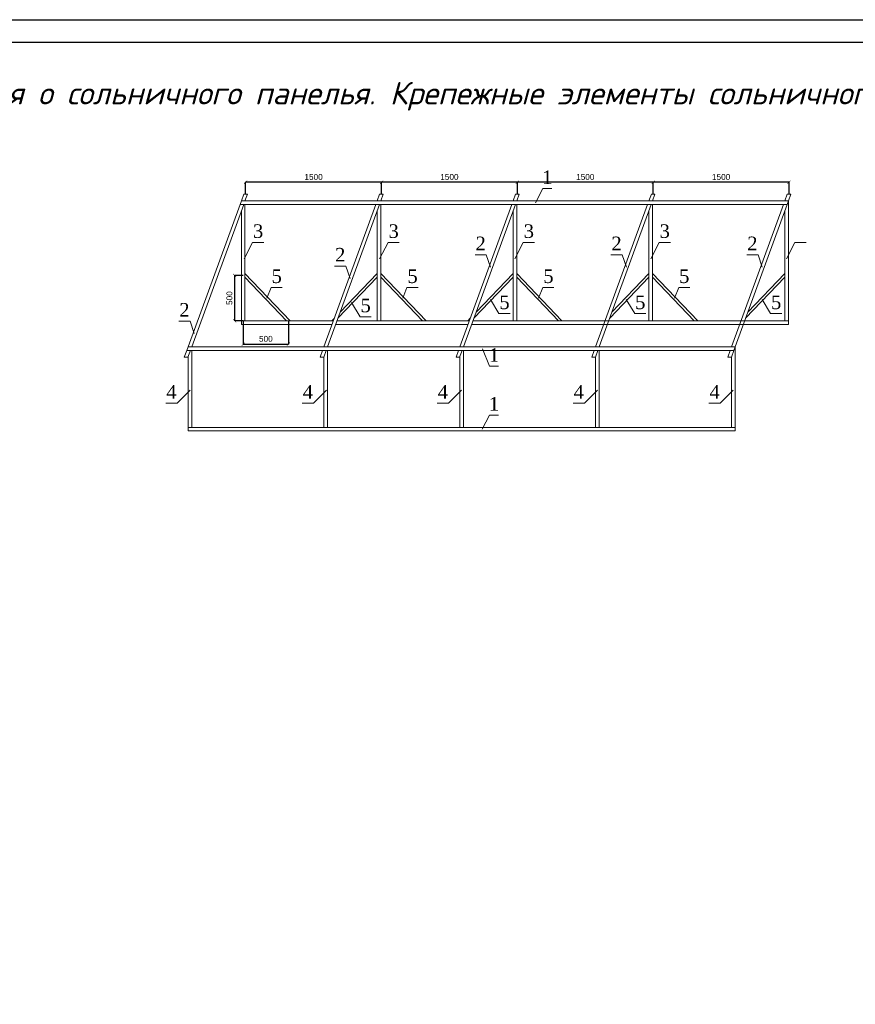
# Model space of a CAD drawing. Extents: x 10527 to 38812, y 13847 to 37526.
# Tile 48 of 256: x 35779 to 35906, y 34305 to 34454. Entities that reach past the tile are written whole.
import ezdxf
from ezdxf.enums import TextEntityAlignment as Align

# ---------------------------------------------------------------- set-up
doc = ezdxf.new("R2010")
doc.units = 0
doc.header["$LTSCALE"] = 0.5
doc.header["$MEASUREMENT"] = 0
doc.header["$PDMODE"] = 32
doc.header["$PDSIZE"] = 0.3
doc.layers.add('Элемент модели - Зона', color=7, linetype='Continuous')
doc.styles.add('ARIAL', font='arial.ttf')
doc.styles.get("Standard").update_dxf_attribs({"font": 'times.ttf'})
doc.styles.add('V@ler@Live', font='isocpeui.ttf')
doc.styles.add('Бристоль', font='isocpeui.ttf')
doc.dimstyles.new('привязки', dxfattribs={"dimtxt": 130, "dimasz": 70, "dimexe": 0, "dimexo": 0, "dimgap": 50, "dimtad": 1, "dimdec": 0, "dimzin": 1, "dimdsep": 46, "dimtxsty": 'ARIAL', "dimblk": 'ARCHTICK', "dimcen": 2.5, "dimclrd": 256, "dimclre": 256, "dimclrt": 7, "dimadec": 1, "dimazin": 0, "dimtfac": 1, "dimtdec": 0, "dimtmove": 0, "dimatfit": 3, "dimldrblk": 'ARCHTICK', "dimfxl": 1, "dimarcsym": 0})

# ---------------------------------------------------------------- blocks, each defined once
blk = doc.blocks.new('_ArchTick')
at = {"color": 0, "linetype": 'ByBlock', "const_width": 0.15}
blk.add_lwpolyline([(-0.5, -0.5), (0.5, 0.5)], dxfattribs=at)
blk = doc.blocks.new('*D767')
at = {"lineweight": -2, "transparency": 16777216}
for p, q in [((251122, 4570389), (251122, 4570650)), ((254122, 4570650), (251122, 4570650)), ((254122, 4570389), (254122, 4570650))]:
    blk.add_line(p, q, dxfattribs=at)
at = {"layer": 'Defpoints', "color": 0, "transparency": 16777216}
for p in [(251122, 4570650), (251122, 4570389), (254122, 4570389)]:
    blk.add_point(p, dxfattribs=at)
at = {"lineweight": -2, "transparency": 16777216, "xscale": 70, "yscale": 70, "zscale": 70, "rotation": 180}
blk.add_blockref('_ArchTick', (251122, 4570650), dxfattribs=at)
at = {"lineweight": -2, "transparency": 16777216, "xscale": 70, "yscale": 70, "zscale": 70}
blk.add_blockref('_ArchTick', (254122, 4570650), dxfattribs=at)
at = {"color": 7, "lineweight": 15, "transparency": 16777216, "insert": (252622, 4570766), "char_height": 130, "attachment_point": 5, "style": 'ARIAL'}
blk.add_mtext('1500', dxfattribs=at)
blk = doc.blocks.new('*D768')
at = {"lineweight": -2, "transparency": 16777216}
for p, q in [((248122, 4570389), (248122, 4570650)), ((251122, 4570650), (248122, 4570650)), ((251122, 4570389), (251122, 4570650))]:
    blk.add_line(p, q, dxfattribs=at)
at = {"layer": 'Defpoints', "color": 0, "transparency": 16777216}
for p in [(248122, 4570650), (248122, 4570389), (251122, 4570389)]:
    blk.add_point(p, dxfattribs=at)
at = {"lineweight": -2, "transparency": 16777216, "xscale": 70, "yscale": 70, "zscale": 70, "rotation": 180}
blk.add_blockref('_ArchTick', (248122, 4570650), dxfattribs=at)
at = {"lineweight": -2, "transparency": 16777216, "xscale": 70, "yscale": 70, "zscale": 70}
blk.add_blockref('_ArchTick', (251122, 4570650), dxfattribs=at)
at = {"color": 7, "lineweight": 15, "transparency": 16777216, "insert": (249622, 4570766), "char_height": 130, "attachment_point": 5, "style": 'ARIAL'}
blk.add_mtext('1500', dxfattribs=at)
blk = doc.blocks.new('*D774')
at = {"lineweight": -2, "transparency": 16777216}
for p, q in [((248068, 4567592), (248068, 4567075)), ((249068, 4567592), (249068, 4567075)), ((248068, 4567075), (249068, 4567075))]:
    blk.add_line(p, q, dxfattribs=at)
at = {"layer": 'Defpoints', "color": 0, "transparency": 16777216}
for p in [(248068, 4567592), (249068, 4567592), (249068, 4567075)]:
    blk.add_point(p, dxfattribs=at)
at = {"lineweight": -2, "transparency": 16777216, "xscale": 70, "yscale": 70, "zscale": 70, "rotation": 180}
blk.add_blockref('_ArchTick', (248068, 4567075), dxfattribs=at)
at = {"lineweight": -2, "transparency": 16777216, "xscale": 70, "yscale": 70, "zscale": 70}
blk.add_blockref('_ArchTick', (249068, 4567075), dxfattribs=at)
at = {"color": 7, "lineweight": 15, "transparency": 16777216, "insert": (248568, 4567191), "char_height": 130, "attachment_point": 5, "style": 'ARIAL'}
blk.add_mtext('500', dxfattribs=at)
blk = doc.blocks.new('*D769')
at = {"lineweight": -2, "transparency": 16777216}
for p, q in [((248068, 4568592), (247880, 4568592)), ((247880, 4567592), (247880, 4568592)), ((248068, 4567592), (247880, 4567592))]:
    blk.add_line(p, q, dxfattribs=at)
at = {"layer": 'Defpoints', "color": 0, "transparency": 16777216}
for p in [(247880, 4568592), (248068, 4568592), (248068, 4567592)]:
    blk.add_point(p, dxfattribs=at)
at = {"lineweight": -2, "transparency": 16777216, "xscale": 70, "yscale": 70, "zscale": 70}
for p, rotation in [((247880, 4568592), 90), ((247880, 4567592), 270)]:
    blk.add_blockref('_ArchTick', p, dxfattribs=dict(at, rotation=rotation))
at = {"color": 7, "lineweight": 15, "transparency": 16777216, "insert": (247764, 4568092), "char_height": 130, "attachment_point": 5, "rotation": 90, "style": 'ARIAL'}
blk.add_mtext('500', dxfattribs=at)
blk = doc.blocks.new('vcBlockPos')
at = {"color": 0, "linetype": 'ByBlock', "lineweight": -2, "style": 'V@ler@Live'}
blk.add_attdef('ПОЗИЦИЯ', text='', height=300, dxfattribs=at).set_placement((0, 0), align=Align.BOTTOM_CENTER)
at = {"color": 0, "linetype": 'ByBlock', "lineweight": -2, "style": 'V@ler@Live', "flags": 1}
blk.add_attdef('КОЛИЧЕСТВО', text='', height=300, dxfattribs=at).set_placement((0, 0), align=Align.RIGHT)
at = {"color": 0, "linetype": 'ByBlock', "lineweight": -2, "style": 'V@ler@Live'}
blk.add_attdef('НТЕКСТ', text='', height=300, dxfattribs=at).set_placement((0, 0), align=Align.TOP_CENTER)
blk = doc.blocks.new('*D764')
at = {"lineweight": -2, "transparency": 16777216}
for p, q in [((254122, 4570389), (254122, 4570650)), ((257122, 4570650), (254122, 4570650)), ((257122, 4570389), (257122, 4570650))]:
    blk.add_line(p, q, dxfattribs=at)
at = {"layer": 'Defpoints', "color": 0, "transparency": 16777216}
for p in [(254122, 4570650), (254122, 4570389), (257122, 4570389)]:
    blk.add_point(p, dxfattribs=at)
at = {"lineweight": -2, "transparency": 16777216, "xscale": 70, "yscale": 70, "zscale": 70, "rotation": 180}
blk.add_blockref('_ArchTick', (254122, 4570650), dxfattribs=at)
at = {"lineweight": -2, "transparency": 16777216, "xscale": 70, "yscale": 70, "zscale": 70}
blk.add_blockref('_ArchTick', (257122, 4570650), dxfattribs=at)
at = {"color": 7, "lineweight": 15, "transparency": 16777216, "insert": (255622, 4570766), "char_height": 130, "attachment_point": 5, "style": 'ARIAL'}
blk.add_mtext('1500', dxfattribs=at)
blk = doc.blocks.new('*D765')
at = {"lineweight": -2, "transparency": 16777216}
for p, q in [((257122, 4570389), (257122, 4570650)), ((260122, 4570650), (257122, 4570650)), ((260122, 4570389), (260122, 4570650))]:
    blk.add_line(p, q, dxfattribs=at)
at = {"layer": 'Defpoints', "color": 0, "transparency": 16777216}
for p in [(257122, 4570650), (257122, 4570389), (260122, 4570389)]:
    blk.add_point(p, dxfattribs=at)
at = {"lineweight": -2, "transparency": 16777216, "xscale": 70, "yscale": 70, "zscale": 70, "rotation": 180}
blk.add_blockref('_ArchTick', (257122, 4570650), dxfattribs=at)
at = {"lineweight": -2, "transparency": 16777216, "xscale": 70, "yscale": 70, "zscale": 70}
blk.add_blockref('_ArchTick', (260122, 4570650), dxfattribs=at)
at = {"color": 7, "lineweight": 15, "transparency": 16777216, "insert": (258622, 4570766), "char_height": 130, "attachment_point": 5, "style": 'ARIAL'}
blk.add_mtext('1500', dxfattribs=at)
blk = doc.blocks.new('55ен')
at = {"color": 0, "lineweight": -2, "ltscale": 0.1}
blk.add_lwpolyline([(222404, 4574239.2), (281804, 4574239.2), (281804, 4532239.2), (222404, 4532239.2), (222404, 4574239.2)], dxfattribs=at)
blk.add_lwpolyline([(281304, 4573739.2), (224404, 4573739.2), (224404, 4532739.2), (281304, 4532739.2)], close=True, dxfattribs=at)
at = {"lineweight": 15}
for points in [[(254520.9, 4570198.2), (254684.5, 4570511.7), (254884.5, 4570511.7)], [(248087.3, 4568959.3), (248273.6, 4569321.2), (248522, 4569321.2)], [(251080.1, 4568959.3), (251266.4, 4569321.2), (251514.8, 4569321.2)], [(254066.3, 4568959.3), (254252.6, 4569321.2), (254501, 4569321.2)], [(257066.3, 4568959.3), (257252.6, 4569321.2), (257501, 4569321.2)], [(260066.3, 4568959.3), (260252.6, 4569321.2), (260501, 4569321.2)], [(253530.6, 4568774.1), (253436.9, 4569049.5), (253188.2, 4569049.5)], [(256530.6, 4568774.1), (256436.9, 4569049.5), (256188.2, 4569049.5)], [(259530.6, 4568774.1), (259436.9, 4569049.5), (259188.2, 4569049.5)], [(250428.5, 4568524.6), (250334.7, 4568800), (250086.1, 4568800)], [(248591.2, 4568088.4), (248684.8, 4568324.9), (248931.3, 4568324.9)], [(251591.2, 4568088.4), (251684.8, 4568324.9), (251931.3, 4568324.9)], [(254591.2, 4568088.4), (254684.8, 4568324.9), (254931.3, 4568324.9)], [(257591.2, 4568088.4), (257684.8, 4568324.9), (257931.3, 4568324.9)], [(250460.9, 4567992.2), (250649, 4567679.8), (250895.6, 4567679.8)], [(253526.3, 4568060.4), (253714.3, 4567748), (253960.9, 4567748)], [(256526.3, 4568060.4), (256714.3, 4567748), (256960.9, 4567748)], [(259526.3, 4568060.4), (259714.3, 4567748), (259960.9, 4567748)], [(246987.6, 4567307.4), (246893.8, 4567582.9), (246645.2, 4567582.9)], [(253353.1, 4566969.5), (253507.8, 4566585.4), (253707.8, 4566585.4)], [(246893.9, 4566057.6), (246606.4, 4565770), (246358, 4565770)], [(249908.3, 4566057.6), (249620.9, 4565770), (249372.5, 4565770)], [(252889.4, 4566057.6), (252601.9, 4565770), (252353.5, 4565770)], [(255889.4, 4566057.6), (255601.9, 4565770), (255353.5, 4565770)], [(258889.4, 4566057.6), (258601.9, 4565770), (258353.5, 4565770)], [(253344.2, 4565194), (253507.8, 4565507.5), (253707.8, 4565507.5)]]:
    blk.add_lwpolyline(points, dxfattribs=at)
at = {"lineweight": 15, "elevation": 0}
for points in [[(248107.7, 4570241.5), (248161.6, 4570389.4), (248081.6, 4570389.4), (248027.7, 4570241.5)], [(251107.7, 4570241.5), (251161.6, 4570389.4), (251081.6, 4570389.4), (251027.7, 4570241.5)], [(254107.7, 4570241.5), (254161.6, 4570389.4), (254081.6, 4570389.4), (254027.7, 4570241.5)], [(257107.7, 4570241.5), (257161.6, 4570389.4), (257081.6, 4570389.4), (257027.7, 4570241.5)], [(260107.7, 4570241.5), (260161.6, 4570389.4), (260081.6, 4570389.4), (260027.7, 4570241.5)], [(247998.5, 4570161.5), (246851, 4567017.3)], [(246931, 4567017.3), (248078.5, 4570161.5)], [(248107.7, 4570241.5), (248107.7, 4570241.5), (248027.7, 4570241.5)], [(248027.7, 4570022.3), (248027.7, 4567591.5), (248107.7, 4567591.5), (248107.7, 4570161.5)], [(250998.5, 4570161.5), (249851, 4567017.3)], [(249931, 4567017.3), (251078.5, 4570161.5)], [(251107.7, 4570241.5), (251107.7, 4570241.5), (251027.7, 4570241.5)], [(251027.7, 4570022.3), (251027.7, 4567591.5), (251107.7, 4567591.5), (251107.7, 4570161.5)], [(253998.5, 4570161.5), (252851, 4567017.3)], [(252931, 4567017.3), (254078.5, 4570161.5)], [(254107.7, 4570241.5), (254027.7, 4570241.5)], [(254027.7, 4570022.3), (254027.7, 4567591.5), (254107.7, 4567591.5), (254107.7, 4570161.5)], [(256998.5, 4570161.5), (255851, 4567017.3)], [(255931, 4567017.3), (257078.5, 4570161.5)], [(257027.7, 4570022.3), (257027.7, 4567591.5), (257107.7, 4567591.5), (257107.7, 4570161.5)], [(259998.5, 4570161.5), (258851, 4567017.3)], [(258931, 4567017.3), (260078.5, 4570161.5)], [(260027.7, 4570022.3), (260027.7, 4567591.5), (260107.7, 4567591.5), (260107.7, 4570241.5)], [(250209.6, 4567780.8), (251027.7, 4568631.5), (251027.7, 4568551.5), (250160.8, 4567647)], [(253209.6, 4567780.8), (254027.7, 4568631.5), (254027.7, 4568551.5), (253160.8, 4567647)], [(256209.6, 4567780.8), (257027.7, 4568631.5), (257027.7, 4568551.5), (256160.8, 4567647)], [(259209.6, 4567780.8), (260027.7, 4568631.5), (260027.7, 4568551.5), (259160.8, 4567647)], [(250060.6, 4567591.5), (248027.7, 4567591.5), (248027.7, 4567511.5), (250031.4, 4567511.5)], [(250060.6, 4567591.5), (250027.7, 4567591.5), (250080.7, 4567646.7)], [(250111.4, 4567511.5), (253031.4, 4567511.5)], [(253060.6, 4567591.5), (250140.6, 4567591.5)], [(253060.6, 4567591.5), (253027.7, 4567591.5), (253080.7, 4567646.7)], [(253111.4, 4567511.5), (260107.7, 4567511.5), (260107.7, 4567591.5), (253140.6, 4567591.5)], [(246931, 4567017.3), (246851, 4567017.3)], [(249931, 4567017.3), (249931, 4567017.3), (249851, 4567017.3)], [(252931, 4567017.3), (252931, 4567017.3), (252851, 4567017.3)], [(258851, 4566798.1), (258851, 4565237.3), (258931, 4565237.3), (258931, 4567017.3)], [(246821.8, 4566937.3), (246767.8, 4566789.4), (246847.8, 4566789.4), (246901.8, 4566937.3)], [(246851, 4566798.1), (246851, 4565237.3), (246931, 4565237.3), (246931, 4566937.3)], [(249821.8, 4566937.3), (249767.8, 4566789.4), (249847.8, 4566789.4), (249901.8, 4566937.3)], [(249851, 4566798.1), (249851, 4565237.3), (249931, 4565237.3), (249931, 4566937.3)], [(252821.8, 4566937.3), (252767.8, 4566789.4), (252847.8, 4566789.4), (252901.8, 4566937.3)], [(252851, 4566798.1), (252851, 4565237.3), (252931, 4565237.3), (252931, 4566937.3)], [(255821.8, 4566937.3), (255767.8, 4566789.4), (255847.8, 4566789.4), (255901.8, 4566937.3)], [(255851, 4566798.1), (255851, 4565237.3), (255931, 4565237.3), (255931, 4566937.3)], [(258821.8, 4566937.3), (258767.8, 4566789.4), (258847.8, 4566789.4), (258901.8, 4566937.3)], [(246851, 4565157.3), (258931, 4565157.3), (258931, 4565237.3), (246851, 4565237.3), (246851, 4565157.3)]]:
    blk.add_lwpolyline(points, dxfattribs=at)
at = {"color": 1, "lineweight": 15, "elevation": 0}
for points in [[(248027.7, 4570241.5), (247998.5, 4570161.5)], [(247998.5, 4570161.5), (260078.5, 4570161.5)], [(260107.7, 4570241.5), (248027.7, 4570241.5)], [(260107.7, 4570241.5), (260078.5, 4570161.5)], [(258931, 4567017.3), (246851, 4567017.3), (246821.8, 4566937.3), (258901.8, 4566937.3)], [(258931, 4567017.3), (258901.8, 4566937.3)]]:
    blk.add_lwpolyline(points, dxfattribs=at)
at = {"lineweight": 15, "elevation": 0}
for points in [[(249107.7, 4567591.5), (248107.7, 4568631.5), (248107.7, 4568551.5), (249027.7, 4567591.5)], [(252107.7, 4567591.5), (251107.7, 4568631.5), (251107.7, 4568551.5), (252027.7, 4567591.5)], [(255107.7, 4567591.5), (254107.7, 4568631.5), (254107.7, 4568551.5), (255027.7, 4567591.5)], [(258107.7, 4567591.5), (257107.7, 4568631.5), (257107.7, 4568551.5), (258027.7, 4567591.5)]]:
    blk.add_lwpolyline(points, close=True, dxfattribs=at)
at = {"lineweight": 15}
ref = blk.add_blockref('vcBlockPos', (254784.5, 4570511.7), dxfattribs=dict(at, xscale=100, yscale=100, zscale=100))
ref.add_attrib('ПОЗИЦИЯ', '1', dxfattribs={"color": 0, "linetype": 'ByBlock', "lineweight": -2, "height": 300}).set_placement((254784.5, 4570611.7), align=Align.CENTER)
ref = blk.add_blockref('vcBlockPos', (248397.8, 4569321.2), dxfattribs=dict(at, xscale=100, yscale=100, zscale=100))
ref.add_attrib('ПОЗИЦИЯ', '3', dxfattribs={"color": 0, "linetype": 'ByBlock', "lineweight": -2, "height": 300}).set_placement((248397.8, 4569421.2), align=Align.CENTER)
ref = blk.add_blockref('vcBlockPos', (251390.6, 4569321.2), dxfattribs=dict(at, xscale=100, yscale=100, zscale=100))
ref.add_attrib('ПОЗИЦИЯ', '3', dxfattribs={"color": 0, "linetype": 'ByBlock', "lineweight": -2, "height": 300}).set_placement((251390.6, 4569421.2), align=Align.CENTER)
ref = blk.add_blockref('vcBlockPos', (254376.8, 4569321.2), dxfattribs=dict(at, xscale=100, yscale=100, zscale=100))
ref.add_attrib('ПОЗИЦИЯ', '3', dxfattribs={"color": 0, "linetype": 'ByBlock', "lineweight": -2, "height": 300}).set_placement((254376.8, 4569421.2), align=Align.CENTER)
ref = blk.add_blockref('vcBlockPos', (257376.8, 4569321.2), dxfattribs=dict(at, xscale=100, yscale=100, zscale=100))
ref.add_attrib('ПОЗИЦИЯ', '3', dxfattribs={"color": 0, "linetype": 'ByBlock', "lineweight": -2, "height": 300}).set_placement((257376.8, 4569421.2), align=Align.CENTER)
ref = blk.add_blockref('vcBlockPos', (253312.5, 4569049.5), dxfattribs=dict(at, xscale=-100, yscale=100, zscale=100))
ref.add_attrib('ПОЗИЦИЯ', '2', dxfattribs={"color": 0, "linetype": 'ByBlock', "lineweight": -2, "height": 300}).set_placement((253312.5, 4569149.5), align=Align.CENTER)
ref = blk.add_blockref('vcBlockPos', (256312.5, 4569049.5), dxfattribs=dict(at, xscale=-100, yscale=100, zscale=100))
ref.add_attrib('ПОЗИЦИЯ', '2', dxfattribs={"color": 0, "linetype": 'ByBlock', "lineweight": -2, "height": 300}).set_placement((256312.5, 4569149.5), align=Align.CENTER)
ref = blk.add_blockref('vcBlockPos', (259312.5, 4569049.5), dxfattribs=dict(at, xscale=-100, yscale=100, zscale=100))
ref.add_attrib('ПОЗИЦИЯ', '2', dxfattribs={"color": 0, "linetype": 'ByBlock', "lineweight": -2, "height": 300}).set_placement((259312.5, 4569149.5), align=Align.CENTER)
ref = blk.add_blockref('vcBlockPos', (250210.4, 4568800), dxfattribs=dict(at, xscale=-100, yscale=100, zscale=100))
ref.add_attrib('ПОЗИЦИЯ', '2', dxfattribs={"color": 0, "linetype": 'ByBlock', "lineweight": -2, "height": 300}).set_placement((250210.4, 4568900), align=Align.CENTER)
ref = blk.add_blockref('vcBlockPos', (248808, 4568324.9), dxfattribs=dict(at, xscale=100, yscale=100, zscale=100))
ref.add_attrib('ПОЗИЦИЯ', '5', dxfattribs={"color": 0, "linetype": 'ByBlock', "lineweight": -2, "height": 300}).set_placement((248808, 4568424.9), align=Align.CENTER)
ref = blk.add_blockref('vcBlockPos', (251808, 4568324.9), dxfattribs=dict(at, xscale=100, yscale=100, zscale=100))
ref.add_attrib('ПОЗИЦИЯ', '5', dxfattribs={"color": 0, "linetype": 'ByBlock', "lineweight": -2, "height": 300}).set_placement((251808, 4568424.9), align=Align.CENTER)
ref = blk.add_blockref('vcBlockPos', (254808, 4568324.9), dxfattribs=dict(at, xscale=100, yscale=100, zscale=100))
ref.add_attrib('ПОЗИЦИЯ', '5', dxfattribs={"color": 0, "linetype": 'ByBlock', "lineweight": -2, "height": 300}).set_placement((254808, 4568424.9), align=Align.CENTER)
ref = blk.add_blockref('vcBlockPos', (257808, 4568324.9), dxfattribs=dict(at, xscale=100, yscale=100, zscale=100))
ref.add_attrib('ПОЗИЦИЯ', '5', dxfattribs={"color": 0, "linetype": 'ByBlock', "lineweight": -2, "height": 300}).set_placement((257808, 4568424.9), align=Align.CENTER)
ref = blk.add_blockref('vcBlockPos', (253837.6, 4567748), dxfattribs=dict(at, xscale=100, yscale=100, zscale=100))
ref.add_attrib('ПОЗИЦИЯ', '5', dxfattribs={"color": 0, "linetype": 'ByBlock', "lineweight": -2, "height": 300}).set_placement((253837.6, 4567848), align=Align.CENTER)
ref = blk.add_blockref('vcBlockPos', (256837.6, 4567748), dxfattribs=dict(at, xscale=100, yscale=100, zscale=100))
ref.add_attrib('ПОЗИЦИЯ', '5', dxfattribs={"color": 0, "linetype": 'ByBlock', "lineweight": -2, "height": 300}).set_placement((256837.6, 4567848), align=Align.CENTER)
ref = blk.add_blockref('vcBlockPos', (259837.6, 4567748), dxfattribs=dict(at, xscale=100, yscale=100, zscale=100))
ref.add_attrib('ПОЗИЦИЯ', '5', dxfattribs={"color": 0, "linetype": 'ByBlock', "lineweight": -2, "height": 300}).set_placement((259837.6, 4567848), align=Align.CENTER)
ref = blk.add_blockref('vcBlockPos', (246769.5, 4567582.9), dxfattribs=dict(at, xscale=-100, yscale=100, zscale=100))
ref.add_attrib('ПОЗИЦИЯ', '2', dxfattribs={"color": 0, "linetype": 'ByBlock', "lineweight": -2, "height": 300}).set_placement((246769.5, 4567682.9), align=Align.CENTER)
ref = blk.add_blockref('vcBlockPos', (250772.3, 4567679.8), dxfattribs=dict(at, xscale=100, yscale=100, zscale=100))
ref.add_attrib('ПОЗИЦИЯ', '5', dxfattribs={"color": 0, "linetype": 'ByBlock', "lineweight": -2, "height": 300}).set_placement((250772.3, 4567779.8), align=Align.CENTER)
ref = blk.add_blockref('vcBlockPos', (253607.8, 4566585.4), dxfattribs=dict(at, xscale=100, yscale=100, zscale=100))
ref.add_attrib('ПОЗИЦИЯ', '1', dxfattribs={"color": 0, "linetype": 'ByBlock', "lineweight": -2, "height": 300}).set_placement((253607.8, 4566685.4), align=Align.CENTER)
ref = blk.add_blockref('vcBlockPos', (246482.2, 4565770), dxfattribs=dict(at, xscale=-100, yscale=100, zscale=100))
ref.add_attrib('ПОЗИЦИЯ', '4', dxfattribs={"color": 0, "linetype": 'ByBlock', "lineweight": -2, "height": 300}).set_placement((246482.2, 4565870), align=Align.CENTER)
ref = blk.add_blockref('vcBlockPos', (249496.7, 4565770), dxfattribs=dict(at, xscale=-100, yscale=100, zscale=100))
ref.add_attrib('ПОЗИЦИЯ', '4', dxfattribs={"color": 0, "linetype": 'ByBlock', "lineweight": -2, "height": 300}).set_placement((249496.7, 4565870), align=Align.CENTER)
ref = blk.add_blockref('vcBlockPos', (252477.7, 4565770), dxfattribs=dict(at, xscale=-100, yscale=100, zscale=100))
ref.add_attrib('ПОЗИЦИЯ', '4', dxfattribs={"color": 0, "linetype": 'ByBlock', "lineweight": -2, "height": 300}).set_placement((252477.7, 4565870), align=Align.CENTER)
ref = blk.add_blockref('vcBlockPos', (255477.7, 4565770), dxfattribs=dict(at, xscale=-100, yscale=100, zscale=100))
ref.add_attrib('ПОЗИЦИЯ', '4', dxfattribs={"color": 0, "linetype": 'ByBlock', "lineweight": -2, "height": 300}).set_placement((255477.7, 4565870), align=Align.CENTER)
ref = blk.add_blockref('vcBlockPos', (258477.7, 4565770), dxfattribs=dict(at, xscale=-100, yscale=100, zscale=100))
ref.add_attrib('ПОЗИЦИЯ', '4', dxfattribs={"color": 0, "linetype": 'ByBlock', "lineweight": -2, "height": 300}).set_placement((258477.7, 4565870), align=Align.CENTER)
ref = blk.add_blockref('vcBlockPos', (253607.8, 4565507.5), dxfattribs=dict(at, xscale=100, yscale=100, zscale=100))
ref.add_attrib('ПОЗИЦИЯ', '1', dxfattribs={"color": 0, "linetype": 'ByBlock', "lineweight": -2, "height": 300}).set_placement((253607.8, 4565607.5), align=Align.CENTER)
at = {"layer": 'Элемент модели - Зона', "linetype": 'Continuous', "insert": (252153.6, 4572549.9), "char_height": 500, "width": 30665.466, "attachment_point": 5, "style": 'Бристоль'}
blk.add_mtext('\\A1;{\\C7;Информация о сольничного панелья. Крепежные элементы сольничного панелья}', dxfattribs=at)
at = {"lineweight": 15}
for p1, p2, distance, text, picture, middle in [((251121.6, 4570389.4), (248121.6, 4570389.4), -260.3, '1500', '*D768', (249621.6, 4570766.1)), ((254121.6, 4570389.4), (251121.6, 4570389.4), -260.3, '1500', '*D767', (252621.6, 4570766.1)), ((257121.6, 4570389.4), (254121.6, 4570389.4), -260.3, '1500', '*D764', (255621.6, 4570766.1)), ((260121.6, 4570389.4), (257121.6, 4570389.4), -260.3, '1500', '*D765', (258621.6, 4570766.1)), ((248067.7, 4567591.5), (249067.7, 4567591.5), -516.4, '500', '*D774', (248567.7, 4567191.5))]:
    dim = blk.add_aligned_dim(p1=p1, p2=p2, distance=distance, text=text, dimstyle='привязки', dxfattribs=at)
    dim.commit()
    dim.dimension.update_dxf_attribs({"geometry": picture, "text_midpoint": middle})
dim = blk.add_linear_dim(base=(247880, 4568591.5), p1=(248067.7, 4567591.5), p2=(248067.7, 4568591.5), angle=90, text='500', dimstyle='привязки', dxfattribs=at)
dim.commit()
dim.dimension.update_dxf_attribs({"geometry": '*D769', "text_midpoint": (247763.6, 4568091.5)})

msp = doc.modelspace()

# ---------------------------------------------------------------- block references
at = {"color": 18, "true_color": 0x000000, "xscale": 0.006842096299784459, "yscale": 0.006842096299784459, "zscale": 0.006842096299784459}
msp.add_blockref('55ен', (34115.749, 3156.523), dxfattribs=at)

doc.saveas('drawing.dxf')
